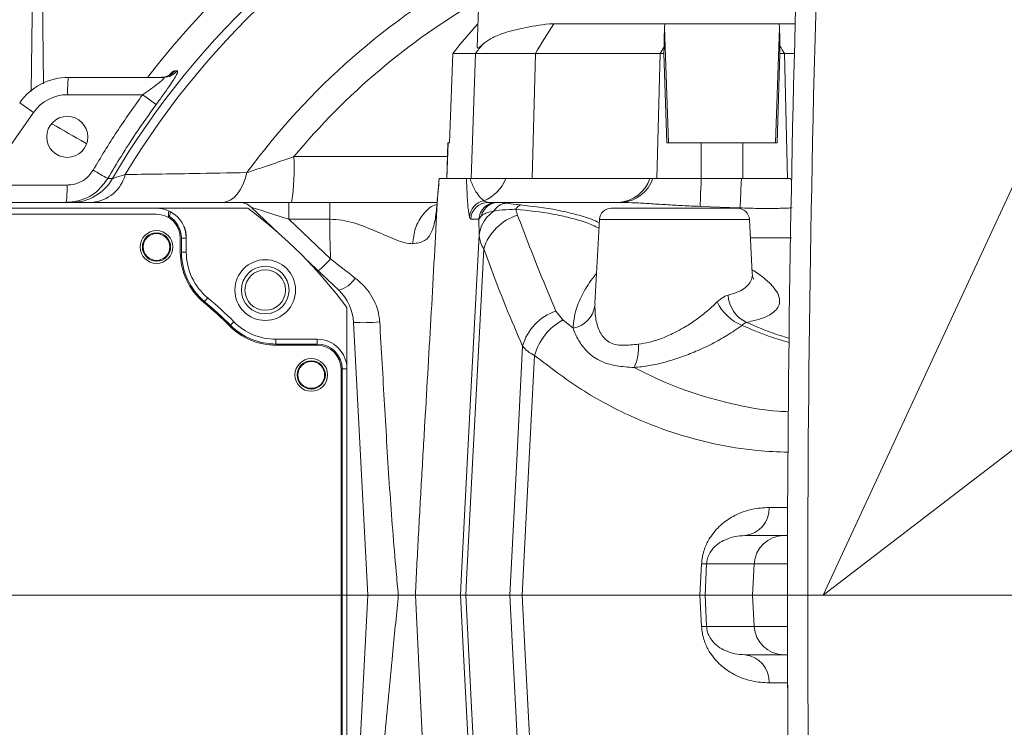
# Model space of a CAD drawing. Header units: millimetres. Extents: x 0 to 16820, y 0 to 11880.
# Tile 10 of 100: x 2652 to 2817, y 6308 to 6427. Entities that reach past the tile are written whole.
import ezdxf

# ---------------------------------------------------------------- set-up
doc = ezdxf.new("R2010")
doc.units = ezdxf.units.MM
doc.header["$LTSCALE"] = 20
doc.linetypes.add('CENTERX2', pattern=[20.32, 12.7, -2.54, 2.54, -2.54])
doc.styles.add('SLDTEXTSTYLE0', font='TXT', dxfattribs={"width": 0.605})
doc.dimstyles.new('SLDDIMSTYLE0', dxfattribs={"dimtxt": 140, "dimasz": 100, "dimexe": 0, "dimexo": 0.0625, "dimgap": 35, "dimtad": 1, "dimtoh": 1, "dimdec": 1, "dimrnd": 1e-09, "dimzin": 12, "dimdsep": 46, "dimtxsty": 'SLDTEXTSTYLE0', "dimsah": 1, "dimcen": 0, "dimadec": 0, "dimazin": 0, "dimtfac": 1, "dimtofl": 0, "dimtmove": 0, "dimatfit": 3, "dimfxl": 1, "dimfrac": 2, "dimtolj": 1, "dimtzin": 12, "dimarcsym": 0})
doc.dimstyles.new('SLDDIMSTYLE1', dxfattribs={"dimtxt": 140, "dimasz": 100, "dimexe": 0, "dimexo": 0.0625, "dimgap": 35, "dimtad": 1, "dimtoh": 1, "dimdec": 4, "dimlfac": 20, "dimzin": 12, "dimdsep": 46, "dimtxsty": 'SLDTEXTSTYLE0', "dimsah": 1, "dimcen": 0.09, "dimadec": 1, "dimazin": 0, "dimtfac": 1, "dimtofl": 0, "dimtmove": 0, "dimatfit": 3, "dimfxl": 1, "dimfrac": 2, "dimtolj": 1, "dimtzin": 12, "dimarcsym": 0})

# ---------------------------------------------------------------- blocks, each defined once
blk = doc.blocks.new('*D2')
at = {"color": 7, "linetype": 'Continuous', "lineweight": 0}
for q in [(3840.43, 7139.1), (2786.51, 6330.23)]:
    blk.add_line((3256.93, 6691.28), q, dxfattribs=at)
blk.add_solid([(3256.93, 6691.28), (3345.4, 6740.26), (3327.13, 6764.06)], dxfattribs=at)
at = {"color": 7, "linetype": 'Continuous', "lineweight": 0, "char_height": 140, "attachment_point": 1, "rotation": 37.5059, "style": 'SLDTEXTSTYLE0'}
for s, insert in [('593', (3451.29, 7067.27)), ('R', (3341.18, 6982.76))]:
    blk.add_mtext(s, dxfattribs=dict(at, insert=insert))
blk = doc.blocks.new('*D3')
at = {"color": 7, "linetype": 'Continuous', "lineweight": 0}
blk.add_line((3648.92, 8191.11), (2786.51, 6330.23), dxfattribs=at)
blk.add_solid([(3648.92, 8191.11), (3593.26, 8106.69), (3620.48, 8094.07)], dxfattribs=at)
at = {"color": 7, "linetype": 'Continuous', "lineweight": 0, "char_height": 140, "attachment_point": 1, "rotation": 65.1352, "style": 'SLDTEXTSTYLE0'}
for s, insert in [('2051', (3222.5, 7699.61)), ('R', (3164.14, 7573.67))]:
    blk.add_mtext(s, dxfattribs=dict(at, insert=insert))
blk = doc.blocks.new('*D4')
at = {"color": 7, "linetype": 'Continuous', "lineweight": 0}
for p, q in [((1293.27, 6330.23), (473.82, 6330.23)), ((4279.76, 6330.23), (5099.21, 6330.23))]:
    blk.add_line(p, q, dxfattribs=at)
blk.add_arc((2786.51, 6330.23), 2282.69, 0, 180, dxfattribs=at)
for points in [[(503.82, 6330.23), (521, 6429.88), (491.01, 6430.54)], [(5069.21, 6330.23), (5082.02, 6430.54), (5052.02, 6429.88)]]:
    blk.add_solid(points, dxfattribs=at)
at = {"color": 7, "linetype": 'Continuous', "lineweight": 0, "char_height": 140, "attachment_point": 1, "style": 'SLDTEXTSTYLE0'}
for s, insert in [('180°', (2643.81, 8793.4)), ('+', (2531.57, 8793.4))]:
    blk.add_mtext(s, dxfattribs=dict(at, insert=insert))
blk = doc.blocks.new('*D5')
at = {"color": 7, "linetype": 'Continuous', "lineweight": 0}
for p, q in [((1293.27, 6330.23), (473.82, 6330.23)), ((4279.76, 6330.23), (5099.21, 6330.23))]:
    blk.add_line(p, q, dxfattribs=at)
blk.add_arc((2786.51, 6330.23), 2282.69, 180, 0, dxfattribs=at)
for points in [[(503.82, 6330.23), (491.01, 6229.93), (521, 6230.59)], [(5069.21, 6330.23), (5052.02, 6230.59), (5082.02, 6229.93)]]:
    blk.add_solid(points, dxfattribs=at)
at = {"color": 7, "linetype": 'Continuous', "lineweight": 0, "char_height": 140, "attachment_point": 1, "style": 'SLDTEXTSTYLE0'}
for s, insert in [('180°', (2619.65, 4228.01)), ('-', (2555.74, 4228.01))]:
    blk.add_mtext(s, dxfattribs=dict(at, insert=insert))

msp = doc.modelspace()

# ---------------------------------------------------------------- linework, layer by layer
at = {"color": 8, "linetype": 'Continuous', "lineweight": 0}
for p, q in [((2655.0138083, 6455.200698), (2655.5346495, 6416.1328977)), ((2759.8455562, 6425.6355938), (2760.5224224, 6406.2342175)), ((2779.1804516, 6425.5867232), (2778.5052904, 6406.2342175)), ((2728.0836742, 6421.2342175), (2727.351343, 6400.2342175)), ((2738.1741152, 6421.2342175), (2737.6302311, 6400.2342175)), ((2759.1255872, 6421.2342175), (2758.5817031, 6400.2342175)), ((2779.9953755, 6421.2342175), (2780.5466392, 6400.2342175)), ((2677.5976041, 6418.3576023), (2678.0065757, 6418.3545233)), ((2672.1829356, 6414.3242735), (2659.5909136, 6414.3242735)), ((2651.5280065, 6412.9699819), (2653.8568493, 6411.3393086)), ((2653.8568493, 6411.3393086), (2645.3177154, 6399.1441615)), ((2723.4952021, 6406.2342175), (2723.2859647, 6400.2342175)), ((2765.9982764, 6406.2342175), (2765.9982764, 6400.2342175)), ((2773.0294363, 6406.2342175), (2773.0294363, 6400.2342175)), ((2697.6072878, 6403.9112497), (2723.3951829, 6403.9112497)), ((2666.311456, 6400.2379278), (2667.1167332, 6400.2238435)), ((2722.0215363, 6400.2342175), (2721.6769489, 6396.2799143)), ((2781.1940734, 6399.8333774), (2781.0239254, 6400.2342175)), ((2645.3177154, 6399.1441615), (2659.4767643, 6399.1441615)), ((2721.7376245, 6396.6812832), (2721.6769489, 6396.2799143)), ((2696.7435988, 6396.2342175), (2696.7435988, 6393.3912254)), ((2752.7401521, 6396.2306288), (2752.2261407, 6396.2342175)), ((2772.5390556, 6395.3033149), (2765.8351619, 6395.5567122)), ((2696.7435988, 6393.3912254), (2703.7493789, 6386.7429884)), ((2703.6509705, 6393.3912254), (2696.7435988, 6393.3912254)), ((2728.6766731, 6393.3912254), (2727.2936853, 6393.3912254)), ((2729.0948987, 6393.9733737), (2728.6766731, 6393.3912254)), ((2728.7100784, 6390.7077498), (2728.6766731, 6393.3912254)), ((2774.1131863, 6393.3388894), (2748.9145265, 6393.3388894)), ((2678.7109234, 6390.2342175), (2679.5138564, 6390.2342175)), ((2781.1865739, 6390.276369), (2774.2736862, 6390.276369)), ((2678.7109234, 6387.8623357), (2679.5138564, 6387.8623357)), ((2682.5999793, 6379.561633), (2683.1138564, 6380.1785866)), ((2748.2113487, 6379.2096525), (2748.1605948, 6378.863845)), ((2741.6174014, 6377.959097), (2742.7595134, 6376.4729283)), ((2686.9362743, 6375.6001449), (2687.5043868, 6376.1675509)), ((2742.7595134, 6376.4729283), (2744.4844662, 6375.1018186)), ((2694.579853, 6372.4312845), (2694.579853, 6373.2342175)), ((2701.5138564, 6372.4312845), (2701.5138564, 6373.2342175)), ((2705.7109234, 6368.2342175), (2706.5138564, 6368.2342175)), ((2777.4297512, 6344.9725377), (2780.5443561, 6344.9725377)), ((2765.8143298, 6330.2342175), (2766.0826105, 6335.4958973)), ((2766.9288179, 6335.4958973), (2766.6603824, 6330.2342175)), ((2774.9217456, 6335.4958973), (2766.9288179, 6335.4958973)), ((2774.9217456, 6335.4958973), (2774.647042, 6330.2342175)), ((2780.5177437, 6335.4958973), (2774.9217456, 6335.4958973)), ((2717.9956874, 6330.2342175), (2720.257287, 6284.7595042)), ((2766.0826105, 6324.9725377), (2765.8143298, 6330.2342175)), ((2766.6603824, 6330.2342175), (2766.9288179, 6324.9725377)), ((2774.9217456, 6324.9725377), (2774.647042, 6330.2342175)), ((2766.9288179, 6324.9725377), (2774.9217456, 6324.9725377)), ((2774.9217456, 6324.9725377), (2780.5177437, 6324.9725377)), ((2780.4954619, 6315.4958973), (2777.4297512, 6315.4958973))]:
    msp.add_line(p, q, dxfattribs=at)
at = {"color": 7, "linetype": 'Continuous', "lineweight": 0}
for p, q in [((2729.5138564, 6454.7342175), (2728.3787552, 6422.2291737)), ((2728.4870859, 6426.2342175), (2728.5186145, 6426.2342175)), ((2740.5206388, 6426.2342175), (2741.2702408, 6426.2342175)), ((2741.2702408, 6426.2342175), (2759.8859059, 6426.2342175)), ((2759.8859059, 6426.2342175), (2759.8455562, 6425.6355938)), ((2759.8859059, 6426.2342175), (2779.1331724, 6426.2342175)), ((2779.1331724, 6426.2342175), (2781.8081101, 6426.2342175)), ((2779.1804516, 6425.5867232), (2779.1331724, 6426.2342175)), ((2759.7837586, 6422.3537939), (2759.7687647, 6421.2342175)), ((2779.2589481, 6421.2342175), (2779.2415043, 6422.4970289)), ((2723.7456202, 6406.2342175), (2724.2976024, 6421.2342175)), ((2724.2976024, 6421.2342175), (2728.0836742, 6421.2342175)), ((2728.0836742, 6421.2342175), (2738.1741152, 6421.2342175)), ((2738.1741152, 6421.2342175), (2759.1255872, 6421.2342175)), ((2759.1255872, 6421.2342175), (2759.7687647, 6421.2342175)), ((2759.7687647, 6421.2342175), (2760.2466822, 6406.2342175)), ((2778.7810306, 6406.2342175), (2779.2589481, 6421.2342175)), ((2779.2589481, 6421.2342175), (2779.9953755, 6421.2342175)), ((2779.9953755, 6421.2342175), (2781.6767815, 6421.2342175)), ((2659.7195269, 6417.2342175), (2675.6920069, 6417.2342175)), ((2723.4763028, 6406.2342175), (2723.2667781, 6400.2342175)), ((2723.4763028, 6406.2342175), (2723.4952021, 6406.2342175)), ((2723.4952021, 6406.2342175), (2723.7456202, 6406.2342175)), ((2760.2466822, 6406.2342175), (2765.9982764, 6406.2342175)), ((2765.9982764, 6406.2342175), (2773.0294363, 6406.2342175)), ((2773.0294363, 6406.2342175), (2778.7810306, 6406.2342175)), ((2722.0215363, 6400.2342175), (2726.5812605, 6400.2342175)), ((2726.5812605, 6400.2342175), (2727.1819173, 6400.2342175)), ((2733.1761675, 6400.2342175), (2727.1819173, 6400.2342175)), ((2757.3896068, 6400.2342175), (2733.1761675, 6400.2342175)), ((2757.9000634, 6400.2342175), (2757.3896068, 6400.2342175)), ((2757.9021541, 6400.2342175), (2758.5817031, 6400.2342175)), ((2772.791874, 6400.2342175), (2766.0287458, 6400.2342175)), ((2773.0294363, 6400.2342175), (2780.5466392, 6400.2342175)), ((2780.5466392, 6400.2342175), (2780.8489154, 6400.2342175)), ((2688.3580643, 6396.2342175), (2596.6644462, 6396.2342175)), ((2606.4789463, 6395.2342175), (2674.5138564, 6395.2342175)), ((2689.8460403, 6395.2342175), (2674.5138564, 6395.2342175)), ((2688.3580643, 6396.2342175), (2696.7435988, 6396.2342175)), ((2690.423128, 6395.4103406), (2695.0478034, 6391.0216876)), ((2696.7435988, 6396.2342175), (2703.6509705, 6396.2342175)), ((2730.2854681, 6396.2342175), (2731.6684559, 6396.2342175)), ((2731.6684559, 6396.2342175), (2731.9343376, 6396.2342175)), ((2750.9117855, 6395.2342175), (2772.1159273, 6395.2342175)), ((2674.5138564, 6394.2342175), (2603.4478597, 6394.2342175)), ((2676.5242782, 6393.8312845), (2676.5218763, 6393.6936765)), ((2676.5382935, 6394.6342175), (2676.5242782, 6393.8312845)), ((2676.5242782, 6393.8312845), (2676.6763735, 6393.8312845)), ((2676.5382935, 6394.6342175), (2676.8887248, 6394.6342175)), ((2748.9145265, 6393.3388894), (2748.1741467, 6379.2116022)), ((2774.5882878, 6384.2734131), (2774.1131863, 6393.3388894)), ((2678.5138564, 6387.8623357), (2678.5138564, 6390.2342175)), ((2678.7109234, 6387.8623357), (2678.7109234, 6390.2342175)), ((2679.5138564, 6387.8623357), (2679.5138564, 6390.2342175)), ((2699.416269, 6386.8761685), (2705.129494, 6381.4545205)), ((2706.5138564, 6368.2342175), (2706.5138564, 6378.5664014)), ((2707.6116936, 6376.0702132), (2710.0138564, 6330.2342175)), ((2701.5138564, 6373.2342175), (2694.579853, 6373.2342175)), ((2701.5138564, 6372.4312845), (2694.579853, 6372.4312845)), ((2701.5138564, 6372.2342175), (2694.579853, 6372.2342175)), ((2705.5138564, 6297.2342175), (2705.5138564, 6368.2342175)), ((2705.7109234, 6297.2342175), (2705.7109234, 6368.2342175)), ((2706.5138564, 6297.2342175), (2706.5138564, 6368.2342175)), ((2773.3438424, 6340.2342175), (2779.8958928, 6340.2342175)), ((2779.8958928, 6340.2342175), (2780.5278974, 6340.2342175)), ((2707.6116936, 6284.3982219), (2710.0138564, 6330.2342175)), ((2725.5876538, 6330.2342175), (2717.9956874, 6330.2342175)), ((2725.587783, 6330.2342175), (2725.5876538, 6330.2342175)), ((2725.5877831, 6330.234219), (2726.4693451, 6330.2398738)), ((2733.851241, 6330.2399799), (2726.4693396, 6330.2399799)), ((2735.9428564, 6330.2342191), (2733.8512356, 6330.2400861)), ((2735.9442211, 6330.2342175), (2735.9428563, 6330.2342175)), ((2765.8143298, 6330.2342175), (2735.9442211, 6330.2342175)), ((2774.647042, 6330.2342175), (2766.6603824, 6330.2342175)), ((2780.5138564, 6330.2342175), (2774.647042, 6330.2342175)), ((2779.8958928, 6320.2342175), (2773.3438424, 6320.2342175)), ((2780.5278974, 6320.2342175), (2779.8958928, 6320.2342175))]:
    msp.add_line(p, q, dxfattribs=at)
at = {"color": 7, "linetype": 'CENTERX2', "lineweight": 0}
for q in [(1293.2695837, 6330.2342175), (1293.2695837, 6330.2342175), (4279.7581291, 6330.2342175)]:
    msp.add_line((2786.5138564, 6330.2342175), q, dxfattribs=at)
at = {"color": 8, "linetype": 'Continuous', "lineweight": 0, "flags": 128}
for points in [[(2672.1829356, 6414.3242735), (2672.600169, 6414.0172088), (2673.0008041, 6413.7222198), (2673.3726583, 6413.4482767), (2673.7044242, 6413.2037097), (2673.9860132, 6412.9959555), (2674.2088627, 6412.8313317), (2674.3661964, 6412.7148443), (2674.4532298, 6412.6500353)], [(2689.6912707, 6401.2209991), (2689.3997516, 6400.1606048), (2689.0246608, 6399.1893687), (2688.5742077, 6398.3285481), (2688.0582513, 6397.5969836), (2687.4880844, 6397.0106869), (2686.8761858, 6396.5824899), (2686.2359483, 6396.3217647), (2685.5813844, 6396.2342175)], [(2765.8351619, 6395.5567122), (2765.8456503, 6395.776396), (2765.8606784, 6396.1150327), (2765.8800133, 6396.5673717), (2765.9033552, 6397.1263997), (2765.9303421, 6397.7834488), (2765.9605556, 6398.5283316), (2765.9935272, 6399.3494985), (2766.0287458, 6400.2342175)], [(2772.5390556, 6395.3033149), (2772.5535612, 6395.5529219), (2772.5737958, 6395.9233964), (2772.5994377, 6396.4088477), (2772.6300791, 6397.0015567), (2772.6652328, 6397.6920991), (2772.70434, 6398.4694948), (2772.7467786, 6399.3213828), (2772.791874, 6400.2342175)], [(2725.587783, 6330.2342175), (2725.7179692, 6332.7556792), (2727.2868379, 6363.1418712), (2728.7100784, 6390.7077498)], [(2729.476646, 6388.4428885), (2728.7531012, 6374.4377442), (2727.6114061, 6352.3388631), (2726.6014256, 6332.78958), (2726.4697044, 6330.2399799)], [(2733.85086, 6330.2399799), (2735.0859912, 6354.0171174), (2736.0229594, 6372.0543367)], [(2738.0381142, 6370.5049035), (2737.1387487, 6353.219236), (2735.9428563, 6330.2342175)], [(2727.8933352, 6285.5772097), (2727.5810096, 6291.626447), (2726.8121481, 6306.5179853), (2726.0432831, 6321.4095244), (2725.5876538, 6330.2342175)], [(2726.4689857, 6330.2399799), (2727.500743, 6310.2691954), (2728.2120143, 6296.5017061), (2728.465639, 6291.5924913), (2728.7766692, 6285.5721149)], [(2736.1719635, 6285.5717136), (2735.5458884, 6297.6240216), (2734.6987484, 6313.9320001), (2734.3121405, 6321.3744631), (2733.851611, 6330.2399799)], [(2735.9442211, 6330.2342175), (2736.4032834, 6321.4110411), (2737.1780748, 6306.5196113), (2737.9528699, 6291.6281827), (2738.2677006, 6285.5772097)]]:
    msp.add_lwpolyline(points, dxfattribs=at)
at = {"color": 7, "linetype": 'Continuous', "lineweight": 30}
for radius in [2051, 593]:
    msp.add_circle((2786.5138564, 6330.2342175), radius, dxfattribs=at)
at = {"color": 7, "linetype": 'Continuous', "lineweight": 0}
for centre, radius in [((2659.5138564, 6407.2342175), 3.45), ((2674.5138564, 6388.7342175), 2.75), ((2674.5138564, 6388.7342175), 2.375), ((2674.5138564, 6388.7342175), 2.244097), ((2692.779098, 6381.4994592), 5.1), ((2692.779098, 6381.4994592), 4), ((2692.779098, 6381.4994592), 3.4), ((2700.5138564, 6367.2342175), 2.75), ((2700.5138564, 6367.2342175), 2.375), ((2700.5138564, 6367.2342175), 2.244097)]:
    msp.add_circle(centre, radius, dxfattribs=at)
for centre, radius, start, end in [((6341.5138564, 6330.2342175), 3561, 176.9692175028, 180.6125362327), ((2786.5138564, 6330.2342175), 143, 100.177366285, 142.526703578), ((2659.7195269, 6407.2342175), 10, 90, 145), ((2688.3580643, 6393.2342175), 3, 46.5, 90), ((2641.5138564, 6330.2342175), 81, 36.633461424, 53.366538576), ((2750.9117855, 6393.2342175), 2, 90, 177), ((2772.1159273, 6393.2342175), 2, 3, 90), ((2674.5138564, 6390.2342175), 4, 0, 90), ((2674.5138564, 6390.2342175), 4.197067, 0, 58.986177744), ((2674.5138564, 6390.2342175), 5, 0, 61.642363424), ((2689.5138564, 6387.8623357), 11, 180, 230.2081805), ((2689.5138564, 6387.8623357), 10.802933, 180, 230.2081805), ((2689.5138564, 6387.8623357), 10, 180, 230.2081805), ((2641.5138564, 6330.2342175), 65, 44.964349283, 50.2081805), ((2699.6226574, 6375.6515255), 8, 3, 46.5), ((2641.5138564, 6330.2342175), 64, 44.964349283, 50.2081805), ((2641.5138564, 6330.2342175), 64.197067, 44.964349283, 50.2081805), ((2694.579853, 6383.2342175), 11, 224.964349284, 270), ((2694.579853, 6383.2342175), 10.802933, 224.964349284, 270), ((2694.579853, 6383.2342175), 10, 224.964349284, 270), ((2701.5138564, 6368.2342175), 5, 0, 90), ((2701.5138564, 6368.2342175), 4.197067, 0, 90), ((2701.5138564, 6368.2342175), 4, 0, 90)]:
    msp.add_arc(centre, radius, start, end, dxfattribs=at)
at = {"color": 8, "linetype": 'Continuous', "lineweight": 0}
for centre, radius, start, end in [((6341.5138564, 6330.2342175), 3557.5930281, 176.9697988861, 180.9458052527), ((2786.5138564, 6330.2342175), 138.3987744, 114.662507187, 149.621513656), ((2786.5138564, 6330.2342175), 136.9132067, 114.586356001, 148.922912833), ((2786.5138564, 6330.2342175), 120.0572208, 118.708825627, 143.752492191), ((2786.5138564, 6330.2342175), 115.4672378, 120.071383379, 140.351396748), ((2824.0513083, 6371.5155024), 99.2312598, 146.535089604, 149.931247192), ((2806.9155765, 6359.7442053), 99.9774496, 140.919914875, 142.04525919), ((2846.7722175, 6370.4621698), 101.2903383, 149.182462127, 149.917092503), ((2692.9697294, 6370.13821), 100.9171197, 30.418786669, 31.253796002), ((2675.2748197, 6420.1972759), 2.9630603, 270.065330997, 321.620347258), ((2675.68826, 6420.1930786), 2.9588635, 270.072553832, 321.583594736), ((2676.4717831, 6415.0359893), 16.8958662, 172.524369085, 182.414222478), ((2659.5909136, 6407.3242735), 7, 90, 145), ((2658.5060387, 6402.0478309), 39.1456256, 351.459268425, 2.728437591), ((2768.7217077, 6580.8026803), 207.584897, 239.660810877, 240.439551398), ((2660.2576736, 6404.1251204), 7.8909226, 270.12821635, 330.369767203), ((2663.2034278, 6402.4543895), 6.2425616, 274.854103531, 345.65340195), ((2727.0592069, 6402.5574615), 6.5432919, 292.015321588, 339.20303971), ((2751.7759285, 6402.1480541), 5.9309488, 274.35345051, 341.174534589), ((2752.2348174, 6402.2088117), 5.9995028, 274.831715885, 340.784245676), ((2642.5958947, 6398.4324457), 16.8958662, 352.524369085, 2.414222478), ((2730.0749256, 6393.5454788), 2.9991094, 100.818653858, 176.191414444), ((2730.2873812, 6393.2365279), 2.9976902, 90.036565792, 177.041905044), ((2731.670369, 6393.2365279), 2.9976902, 90.036565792, 177.041905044), ((2731.9584209, 6393.290495), 2.9438211, 90.468740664, 166.586907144), ((2736.1440088, 6394.4651755), 1.4043267, 109.556514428, 153.971724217), ((2737.6621748, 6385.8355231), 8.5907645, 106.81107779, 162.331578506), ((2688.8827827, 6399.8823132), 19.8408049, 310.181598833, 318.529259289), ((2703.747912, 6386.2017023), 4.9441384, 286.226687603, 327.028143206), ((2775.948954, 6380.9750357), 5.4252419, 183.625427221, 244.796345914), ((2743.7915978, 6379.4559761), 4.4089403, 279.041555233, 352.281718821), ((2775.8722184, 6382.9077038), 7.9368174, 205.396162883, 247.86867377), ((2744.3287246, 6369.7876683), 8.6095018, 108.356117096, 164.735508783), ((2709.2446722, 6400.8898597), 24.8733084, 266.235718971, 276.383863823), ((2747.4998097, 6367.8712053), 9.8214076, 118.858580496, 164.44525808), ((2748.1313363, 6371.7520581), 7.3770468, 333.673119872, 5.037139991), ((2772.8744985, 6344.7697618), 4.5597637, 275.908012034, 2.548825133), ((2779.904757, 6335.2448963), 4.9893291, 90.101793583, 177.11637191), ((2766.5057142, 6344.6188304), 9.1327392, 267.344636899, 272.655363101), ((2766.5057142, 6315.8496047), 9.1327392, 87.344636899, 92.655363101), ((2779.904757, 6325.2235387), 4.9893291, 182.88362809, 269.898206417), ((2772.8744985, 6315.6986733), 4.5597637, 357.451174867, 84.091987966)]:
    msp.add_arc(centre, radius, start, end, dxfattribs=at)
at = {"color": 7, "linetype": 'Continuous', "lineweight": 0}
for centre, major_axis, ratio, start_param, end_param in [((2803.1018464, 6359.6778899), (89.6249955, 44.7660646), 0.9977166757, 1.9491968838, 2.0143446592), ((2766.7119706, 6359.6778899), (-3.3473198, 99.9997845), 0.0620232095, 0.8484643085, 0.8913332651), ((2772.2428949, 6359.6778899), (3.3429671, 99.9997783), 0.0629961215, 5.3937214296, 5.4341008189)]:
    msp.add_ellipse(centre, major_axis=major_axis, ratio=ratio, start_param=start_param, end_param=end_param, dxfattribs=at)
at = {"color": 8, "linetype": 'Continuous', "lineweight": 0}
for centre, major_axis, ratio, start_param, end_param in [((2697.0745023, 6393.2342175), (6.6518213, -2.1769504), 0.0066236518, 1.622730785, 3.1555548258), ((2730.8986664, 6404.2342175), (0.724696, 7.9949658), 0.3915631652, 2.9228789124, 3.1770706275), ((2727.9068835, 6404.3912254), (0.6174826, 10.9998799), 0.0832325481, 2.8920731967, 3.1462649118)]:
    msp.add_ellipse(centre, major_axis=major_axis, ratio=ratio, start_param=start_param, end_param=end_param, dxfattribs=at)
for points, knots in [([(2653.4659628, 6414.8590995), (2653.6453048, 6429.9454147), (2653.9096084, 6452.1787159), (2654.3450447, 6474.3957993), (2654.4850175, 6481.5375719)], [0, 0, 0, 0, 0.6785458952, 1, 1, 1, 1]), ([(2678.0065757, 6418.3545233), (2678.0502389, 6418.3141256), (2678.1374589, 6418.2334287), (2677.835867, 6417.5907732), (2677.2478429, 6416.6198143), (2676.3423626, 6415.2734949), (2675.3587217, 6413.886981), (2674.6895716, 6412.9728896), (2674.4532298, 6412.6500353)], [0, 0, 0, 0, 0.1591027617, 0.3178174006, 0.4771881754, 0.6593571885, 0.8796859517, 1, 1, 1, 1]), ([(2676.7009758, 6417.670555), (2676.7943261, 6417.7652516), (2677.160154, 6418.1363559), (2677.4406794, 6418.3237899), (2677.5650968, 6418.350598), (2677.5976041, 6418.3576023)], [0, 0, 0, 0, 0.2019695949, 0.7914934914, 1, 1, 1, 1]), ([(2672.1829356, 6414.3242735), (2672.4229097, 6414.4885315), (2673.0872662, 6414.9432715), (2674.056778, 6415.632413), (2674.9614993, 6416.316966), (2675.5092169, 6416.7825809), (2675.7287648, 6417.0240624), (2675.806288, 6417.1622936), (2675.790953, 6417.2262451), (2675.7158443, 6417.2322968), (2675.6920069, 6417.2342175)], [0, 0, 0, 0, 0.1419351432, 0.3929404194, 0.5841931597, 0.7338173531, 0.8273952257, 0.8680681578, 0.9581283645, 1, 1, 1, 1]), ([(2663.8668293, 6401.6464805), (2665.165754, 6403.8121847), (2667.7673704, 6408.1498738), (2670.7096605, 6412.2641546), (2672.1829356, 6414.3242735)], [0, 0, 0, 0, 0.4992760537, 1, 1, 1, 1]), ([(2674.4532298, 6412.6500353), (2673.2849204, 6411.0253023), (2670.394165, 6407.0052152), (2667.8358303, 6402.7646519), (2666.311456, 6400.2379278)], [0, 0, 0, 0, 0.4041536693, 1, 1, 1, 1]), ([(2656.944737, 6409.4287972), (2658.8132795, 6408.3570118), (2660.7198969, 6407.2633869), (2662.6271669, 6406.1702044), (2662.6652547, 6406.1483737)], [0, 0, 0, 0, 0.9800301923, 1, 1, 1, 1]), ([(2689.6912707, 6401.2209991), (2690.5069672, 6401.4928081), (2692.1700684, 6402.046992), (2694.8518008, 6402.9585718), (2696.6839664, 6403.592022), (2697.6072878, 6403.9112497)], [0, 0, 0, 0, 0.3231755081, 0.6589137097, 1, 1, 1, 1]), ([(2659.4767643, 6399.1441615), (2659.5462482, 6399.145052), (2660.1818208, 6399.1531975), (2661.3703782, 6399.4107499), (2662.8730637, 6400.2716074), (2663.5355206, 6401.1881154), (2663.8668293, 6401.6464805)], [0, 0, 0, 0, 0.0396062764, 0.362280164, 0.6810628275, 1, 1, 1, 1]), ([(2666.311456, 6400.2379278), (2665.785908, 6399.5049018), (2664.7368427, 6398.041682), (2662.3539292, 6396.6620108), (2660.4665333, 6396.248687), (2659.4582838, 6396.2356424), (2659.348151, 6396.2342175)], [0, 0, 0, 0, 0.3200244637, 0.6388123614, 0.9605468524, 1, 1, 1, 1]), ([(2667.1167332, 6400.2238435), (2667.2640892, 6400.2704305), (2667.6526245, 6400.3932669), (2668.6390183, 6400.7105892), (2669.2513121, 6400.9075638)], [0, 0, 0, 0, 0.3792603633, 1, 1, 1, 1]), ([(2669.2513121, 6400.9075638), (2671.0497047, 6400.9327735), (2674.658982, 6400.983368), (2681.4172111, 6401.0843806), (2686.6538564, 6401.1708464), (2689.6912707, 6401.2209991)], [0, 0, 0, 0, 0.2943197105, 0.5906838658, 1, 1, 1, 1]), ([(2727.0824397, 6393.7446899), (2727.0039777, 6394.1853907), (2726.8450317, 6395.0781504), (2726.6918134, 6397.4734078), (2726.6164544, 6399.3553292), (2726.5812605, 6400.2342175)], [0, 0, 0, 0, 0.3419287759, 0.6926699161, 1, 1, 1, 1]), ([(2727.1819173, 6400.2342175), (2727.2911491, 6399.9338841), (2727.6388794, 6398.9777972), (2728.3975957, 6397.5077992), (2729.1393557, 6396.8311879), (2729.5119895, 6396.4912826)], [0, 0, 0, 0, 0.18561201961, 0.59088059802, 1, 1, 1, 1]), ([(2721.6769489, 6396.2799143), (2721.5897694, 6395.3280854), (2721.4141948, 6393.4111547), (2720.7999593, 6391.1086397), (2719.639283, 6389.5516915), (2718.2691959, 6389.3717616), (2717.5551836, 6389.2779923)], [0, 0, 0, 0, 0.2367023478, 0.4767054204, 0.7272883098, 1, 1, 1, 1]), ([(2721.6504575, 6395.8507115), (2721.5057315, 6395.8217138), (2720.6169661, 6395.6436381), (2719.2343906, 6394.2986359), (2717.8814511, 6392.0165864), (2717.6612029, 6390.1678873), (2717.5551836, 6389.2779923)], [0, 0, 0, 0, 0.0622913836, 0.3825328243, 0.7027742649, 1, 1, 1, 1]), ([(2721.6769489, 6396.2799143), (2721.5184135, 6393.2064128), (2721.2004619, 6387.0423333), (2720.6790562, 6377.7925893), (2720.141752, 6368.5409363), (2719.5881932, 6359.1406402), (2719.0340983, 6349.5973473), (2718.4892414, 6339.9064289), (2718.1599011, 6333.4523256), (2717.9956874, 6330.2342175)], [0, 0, 0, 0, 0.1391034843, 0.2789798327, 0.4196116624, 0.5605442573, 0.7078589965, 0.8543343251, 1, 1, 1, 1]), ([(2734.8821123, 6395.0814146), (2734.5158312, 6395.065226), (2733.2625139, 6395.0098327), (2732.0426628, 6394.9102571), (2731.3174847, 6394.805149), (2731.1875245, 6394.7863125)], [0, 0, 0, 0, 0.2531325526, 0.8661528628, 1, 1, 1, 1]), ([(2731.9343376, 6396.2342175), (2732.0899796, 6396.2278793), (2732.4049417, 6396.2150532), (2732.9914123, 6396.1328487), (2733.2880719, 6396.0912665)], [0, 0, 0, 0, 0.4941611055, 1, 1, 1, 1]), ([(2733.2880719, 6396.0912665), (2733.7857447, 6396.0164169), (2734.4422408, 6395.9176805), (2735.4339979, 6395.8136554), (2735.6739294, 6395.788489)], [0, 0, 0, 0, 0.7580743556, 1, 1, 1, 1]), ([(2734.8821123, 6395.0814146), (2734.9183943, 6394.9156227), (2734.9944949, 6394.5678775), (2735.11469, 6394.2338992), (2735.1775806, 6394.0591493)], [0, 0, 0, 0, 0.4767625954, 1, 1, 1, 1]), ([(2748.8394406, 6391.9061656), (2748.1360822, 6392.227863), (2746.6274387, 6392.9178765), (2743.9767779, 6393.6564851), (2740.1030746, 6394.5088767), (2736.9789664, 6394.8514707), (2734.8821123, 6395.0814146)], [0, 0, 0, 0, 0.1776646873, 0.3810755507, 0.5845872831, 1, 1, 1, 1]), ([(2735.6739294, 6395.788489), (2737.7571563, 6395.5479503), (2740.9008029, 6395.1849708), (2744.7988868, 6394.2769158), (2747.1980592, 6393.592495), (2748.4548857, 6393.0005107), (2748.8861471, 6392.79738)], [0, 0, 0, 0, 0.4379074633, 0.6608144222, 0.8836134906, 1, 1, 1, 1]), ([(2765.8351619, 6395.5567122), (2764.8563024, 6395.595511), (2762.9166293, 6395.6723933), (2760.0415485, 6395.8446891), (2757.3541412, 6396.0175383), (2754.8492754, 6396.1717255), (2753.4499122, 6396.2108067), (2752.7401521, 6396.2306288)], [0, 0, 0, 0, 0.2045296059, 0.4052886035, 0.6110088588, 0.8027028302, 1, 1, 1, 1]), ([(2781.2823995, 6395.3056355), (2781.1979355, 6395.3005372), (2780.2730553, 6395.2447113), (2778.3265358, 6395.2042415), (2775.4840964, 6395.1993261), (2773.5278236, 6395.2684017), (2772.5390556, 6395.3033149)], [0, 0, 0, 0, 0.03252454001, 0.3561437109, 0.6745727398, 1, 1, 1, 1]), ([(2703.7493789, 6386.7429884), (2703.7066542, 6387.9846062), (2703.6304174, 6390.2001154), (2703.6446946, 6392.4168121), (2703.6509705, 6393.3912254)], [0, 0, 0, 0, 0.5604210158, 1, 1, 1, 1]), ([(2717.5551836, 6389.2779923), (2717.1257308, 6389.3159811), (2716.2564083, 6389.3928801), (2714.2579159, 6390.0909999), (2711.4938803, 6391.3628577), (2708.373437, 6392.6143809), (2705.6947293, 6393.2824368), (2704.3269549, 6393.355243), (2703.6509705, 6393.3912254)], [0, 0, 0, 0, 0.1201354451, 0.2431849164, 0.4985748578, 0.7542867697, 0.8785630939, 1, 1, 1, 1]), ([(2731.1875245, 6394.7863125), (2730.8022902, 6394.4611364), (2729.9397764, 6393.733089), (2729.0292684, 6392.3333489), (2728.8164751, 6391.2496161), (2728.7100784, 6390.7077498)], [0, 0, 0, 0, 0.28753266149, 0.64376633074, 1, 1, 1, 1]), ([(2731.1875245, 6394.7863125), (2730.8032849, 6394.6981219), (2730.022511, 6394.518919), (2729.4107115, 6394.2193163), (2729.1557011, 6394.0207242), (2729.0948987, 6393.9733737)], [0, 0, 0, 0, 0.4246115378, 0.8628094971, 1, 1, 1, 1]), ([(2735.1775806, 6394.0591493), (2736.4062868, 6390.8309818), (2738.5361401, 6385.2352392), (2740.7013111, 6380.1223679), (2741.6174014, 6377.959097)], [0, 0, 0, 0, 0.5768970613, 1, 1, 1, 1]), ([(2729.476646, 6388.4428885), (2729.367949, 6388.6180993), (2728.9254075, 6389.3314402), (2728.8026695, 6390.1159394), (2728.7100784, 6390.7077498)], [0, 0, 0, 0, 0.2456200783, 1, 1, 1, 1]), ([(2736.0229594, 6372.0543367), (2735.0577913, 6374.2805235), (2732.8081483, 6379.4693864), (2730.6874802, 6385.1814699), (2729.476646, 6388.4428885)], [0, 0, 0, 0, 0.4290317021, 1, 1, 1, 1]), ([(2703.7493789, 6386.7429884), (2703.7493946, 6386.742976), (2705.1383888, 6385.6547965), (2706.517071, 6384.5828765), (2707.8957375, 6383.5109686)], [0, 0, 0, 0, 0.0000113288, 1, 1, 1, 1]), ([(2707.8957375, 6383.5109686), (2708.3047483, 6383.1672686), (2709.6114488, 6382.0692216), (2711.1537294, 6379.8891632), (2711.8910699, 6377.5944879), (2711.9908915, 6376.402655), (2712.0103119, 6376.1707838)], [0, 0, 0, 0, 0.1857848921, 0.5935423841, 0.9209236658, 1, 1, 1, 1]), ([(2744.4844662, 6375.1018186), (2744.5865409, 6376.1367317), (2744.7726926, 6378.0240826), (2746.1418376, 6380.9895246), (2747.3418055, 6383.0311417), (2748.30155, 6384.1109569), (2748.4390166, 6384.2656216)], [0, 0, 0, 0, 0.3560070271, 0.6492430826, 0.9497601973, 1, 1, 1, 1]), ([(2770.5345693, 6380.6319791), (2771.0369095, 6380.7803176), (2772.057044, 6381.0815581), (2773.1970085, 6381.692833), (2774.0407201, 6382.420946), (2774.4919227, 6383.2776852), (2774.6621841, 6383.9068581), (2774.5858541, 6384.2641672), (2774.5839277, 6384.2731846)], [0, 0, 0, 0, 0.19329102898, 0.39252850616, 0.58853579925, 0.78994980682, 0.99469893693, 1, 1, 1, 1]), ([(2774.5567702, 6384.8748052), (2774.6557331, 6384.8205107), (2775.5354997, 6384.3378398), (2776.7481874, 6383.3961745), (2778.1250626, 6382.1113299), (2778.945506, 6380.9018472), (2779.265105, 6379.7879288), (2779.0929388, 6378.7921009), (2778.4284918, 6377.9147324), (2777.2982549, 6377.1644579), (2775.728474, 6376.5332711), (2774.3352165, 6376.2219274), (2773.6386853, 6376.0662774)], [0, 0, 0, 0, 0.0151404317, 0.1345963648, 0.2491771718, 0.3637454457, 0.4725756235, 0.5813767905, 0.6865129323, 0.7916165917, 0.8958228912, 1, 1, 1, 1]), ([(2768.7023832, 6379.5038042), (2769.0874194, 6379.8350621), (2769.5582873, 6380.2401635), (2770.1901011, 6380.5279602), (2770.4082752, 6380.5938421), (2770.5345693, 6380.6319791)], [0, 0, 0, 0, 0.6538800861, 0.7996420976, 1, 1, 1, 1]), ([(2748.1605948, 6378.863845), (2748.1841104, 6378.0826691), (2748.2310639, 6376.5228996), (2748.8377479, 6374.6573376), (2749.6609104, 6373.4191172), (2750.5065502, 6372.7060226), (2751.574446, 6372.3143247), (2752.404953, 6372.2251557), (2753.6524646, 6372.2036262), (2754.5736482, 6372.3025017), (2755.4798929, 6372.3997737)], [0, 0, 0, 0, 0.20309893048, 0.4055264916, 0.51053825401, 0.61526922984, 0.71436318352, 0.81359424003, 0.81661718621, 1, 1, 1, 1]), ([(2755.4798929, 6372.3997737), (2756.1049891, 6372.4966145), (2757.3559855, 6372.6904206), (2759.3072248, 6373.3174182), (2761.2311028, 6374.142691), (2763.1757747, 6375.1864019), (2765.0729815, 6376.4189759), (2766.9810016, 6377.8735398), (2768.1050103, 6378.9380518), (2768.7023832, 6379.5038042)], [0, 0, 0, 0, 0.1297210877, 0.2596090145, 0.3927668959, 0.5260664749, 0.6771982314, 0.8284417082, 1, 1, 1, 1]), ([(2712.0103119, 6376.1707838), (2712.2784782, 6371.5244296), (2712.8170818, 6362.1923746), (2713.5016309, 6350.5086277), (2714.1776138, 6341.1543634), (2714.6764925, 6335.1629301), (2715.0153764, 6331.5459124), (2715.1382711, 6330.2342175)], [0, 0, 0, 0, 0.30242276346, 0.60740651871, 0.76025681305, 0.91305822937, 1, 1, 1, 1]), ([(2772.882175, 6375.555649), (2772.0568022, 6374.9869986), (2770.4914498, 6373.9085305), (2767.8636232, 6372.452987), (2765.2494561, 6371.2184298), (2762.5886931, 6370.1836333), (2759.9462847, 6369.3650111), (2757.2853777, 6368.7531813), (2755.590462, 6368.5713106), (2754.7432245, 6368.4803989)], [0, 0, 0, 0, 0.1646969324, 0.3123542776, 0.4599361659, 0.5943186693, 0.728624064, 0.8643473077, 1, 1, 1, 1]), ([(2773.6386853, 6376.0662774), (2773.5893353, 6376.0453163), (2773.3575375, 6375.9468619), (2773.0915407, 6375.7279524), (2772.882175, 6375.555649)], [0, 0, 0, 0, 0.212901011, 1, 1, 1, 1]), ([(2780.8513323, 6372.6817071), (2779.7261181, 6373.0040812), (2777.016999, 6373.7802442), (2774.4077122, 6374.900616), (2772.882175, 6375.555649)], [0, 0, 0, 0, 0.4153432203, 1, 1, 1, 1]), ([(2773.6386853, 6376.0662774), (2775.2683291, 6375.3548254), (2777.6362635, 6374.3210587), (2780.0973764, 6373.6069314), (2780.8647188, 6373.384276)], [0, 0, 0, 0, 0.6882132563, 1, 1, 1, 1]), ([(2754.7432245, 6368.4803989), (2753.7345951, 6368.5542593), (2751.5516091, 6368.714116), (2748.8589263, 6369.5145366), (2746.7950286, 6371.0881866), (2745.3235483, 6373.0458926), (2744.7642351, 6374.4163265), (2744.4844662, 6375.1018186)], [0, 0, 0, 0, 0.1839036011, 0.398024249, 0.6161948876, 0.8080203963, 1, 1, 1, 1]), ([(2738.0381142, 6370.5049035), (2737.6278604, 6370.7335962), (2736.8001351, 6371.195005), (2736.2835196, 6371.7662325), (2736.0229594, 6372.0543367)], [0, 0, 0, 0, 0.4956399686, 1, 1, 1, 1]), ([(2780.6691238, 6354.2552458), (2778.9161168, 6354.3191532), (2774.6923043, 6354.4731358), (2768.1429468, 6355.5823677), (2761.0303141, 6357.48853), (2753.5582234, 6360.4422395), (2745.7985296, 6364.5595903), (2740.6304106, 6368.5189255), (2738.0381142, 6370.5049035)], [0, 0, 0, 0, 0.1132429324, 0.2728551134, 0.4348460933, 0.5968360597, 0.797775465, 1, 1, 1, 1]), ([(2754.7432245, 6368.4803989), (2755.959261, 6367.8663804), (2759.3145597, 6366.1721752), (2764.9928488, 6363.9796074), (2771.861459, 6362.1609857), (2777.0995927, 6361.2022079), (2780.0955465, 6361.0716678), (2780.6638483, 6361.0469057)], [0, 0, 0, 0, 0.14875434, 0.4104443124, 0.6721357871, 0.937807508, 1, 1, 1, 1]), ([(2766.0826105, 6335.4958973), (2766.1061856, 6335.7848029), (2766.1898756, 6336.8103932), (2766.6846234, 6338.4631251), (2767.5571613, 6340.0500409), (2768.5343705, 6341.2783359), (2769.8796282, 6342.5499893), (2771.8741575, 6343.8219199), (2774.5267383, 6344.7956314), (2776.4616803, 6344.9135446), (2777.4297512, 6344.9725377)], [0, 0, 0, 0, 0.0374469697, 0.1329335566, 0.2274083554, 0.3120365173, 0.3968248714, 0.564939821, 0.7823350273, 1, 1, 1, 1]), ([(2773.3438424, 6340.2342175), (2772.8016332, 6340.2043259), (2771.7139227, 6340.1443611), (2770.2206665, 6339.6733931), (2768.9024098, 6338.9336791), (2767.9585285, 6338.0840364), (2767.3642602, 6337.1630443), (2767.099851, 6336.4923519), (2766.9703022, 6335.9843712), (2766.9412115, 6335.6418301), (2766.9288179, 6335.4958973)], [0, 0, 0, 0, 0.2404282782, 0.4823162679, 0.661038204, 0.8277790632, 0.9088750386, 0.9452729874, 0.9766846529, 1, 1, 1, 1]), ([(2715.1382711, 6330.2342175), (2715.1235164, 6330.0808464), (2714.8037336, 6326.7567816), (2714.0388023, 6318.7998039), (2712.599158, 6303.8100455), (2711.462912, 6291.9632434), (2710.7742581, 6284.7831568)], [0, 0, 0, 0, 0.01024480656, 0.2220392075, 0.52849504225, 1, 1, 1, 1]), ([(2777.4297512, 6315.4958973), (2776.4616803, 6315.5548905), (2774.5267383, 6315.6728036), (2771.8741575, 6316.6465151), (2769.8796282, 6317.9184457), (2768.5343705, 6319.1900991), (2767.5571613, 6320.4183941), (2766.6846234, 6322.0053099), (2766.1898756, 6323.6580418), (2766.1061856, 6324.6836321), (2766.0826105, 6324.9725377)], [0, 0, 0, 0, 0.2176649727, 0.435060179, 0.6031751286, 0.6879634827, 0.7725916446, 0.8670664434, 0.9625530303, 1, 1, 1, 1]), ([(2766.9288179, 6324.9725377), (2766.9412995, 6324.8266048), (2766.9758769, 6324.4223299), (2767.1173977, 6323.9260521), (2767.384627, 6323.2742889), (2767.9588757, 6322.3834866), (2768.9022828, 6321.5350904), (2770.2171697, 6320.7968982), (2771.7103238, 6320.3247748), (2772.7980579, 6320.2644741), (2773.3438424, 6320.2342175)], [0, 0, 0, 0, 0.02331729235, 0.06459540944, 0.09104876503, 0.17215150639, 0.33890627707, 0.51764312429, 0.75797125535, 1, 1, 1, 1])]:
    msp.add_open_spline(points, degree=3, knots=knots, dxfattribs=at)
at = {"color": 7, "linetype": 'Continuous', "lineweight": 0}
for points, knots in [([(2740.5206388, 6426.2342175), (2738.9762698, 6426.0133961), (2735.8428511, 6425.5653645), (2732.7002616, 6424.6642478), (2730.5155337, 6423.7229905), (2729.7113442, 6423.0894895), (2729.3065245, 6422.7705925)], [0, 0, 0, 0, 0.28862115, 0.5855925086, 0.791392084, 1, 1, 1, 1]), ([(2729.3065245, 6422.7705925), (2729.0173259, 6422.5106686), (2728.4705619, 6422.0192522), (2728.4305485, 6422.1611698), (2728.4116994, 6422.2280232)], [0, 0, 0, 0, 0.52892784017, 1, 1, 1, 1]), ([(2676.7457595, 6417.658574), (2676.7393695, 6417.6535336), (2676.7267561, 6417.6435843), (2676.5374563, 6417.5232726), (2676.1143145, 6417.3449265), (2675.6454734, 6417.2181282), (2675.3402076, 6417.2480095), (2675.2771998, 6417.2541771)], [0, 0, 0, 0, 0.17442870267, 0.34430494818, 0.59138272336, 0.91566017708, 1, 1, 1, 1]), ([(2722.0025211, 6400.2440072), (2721.9464454, 6399.5723507), (2721.8434941, 6398.3392332), (2721.7391383, 6397.2035454), (2721.6916231, 6396.6864459)], [0, 0, 0, 0, 0.544681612, 1, 1, 1, 1]), ([(2766.0287458, 6400.2342175), (2765.35843, 6400.2342175), (2763.9963043, 6400.2342175), (2762.0505067, 6400.2342175), (2760.2414905, 6400.2342175), (2758.8677605, 6400.2342175), (2758.1547134, 6400.2342175), (2757.9000634, 6400.2342175)], [0, 0, 0, 0, 0.2218472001, 0.4508080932, 0.6611909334, 0.8790013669, 1, 1, 1, 1]), ([(2781.0239254, 6400.2342175), (2780.5345019, 6400.2342175), (2779.5402141, 6400.2342175), (2777.2342672, 6400.2342175), (2774.8935727, 6400.2342175), (2773.1924755, 6400.2342175), (2772.791874, 6400.2342175)], [0, 0, 0, 0, 0.218575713, 0.4440472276, 0.8690753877, 1, 1, 1, 1]), ([(2721.7439912, 6397.0378015), (2721.7011362, 6396.50664), (2721.6153467, 6395.4433313), (2721.6163185, 6395.3280482), (2721.6168049, 6395.2703532)], [0, 0, 0, 0, 0.4995366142, 1, 1, 1, 1]), ([(2674.5138564, 6395.2342175), (2675.1951947, 6395.212447), (2675.9550629, 6395.1881673), (2676.5524935, 6394.7717284), (2676.6142361, 6394.7286908)], [0, 0, 0, 0, 0.8966532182, 1, 1, 1, 1]), ([(2703.6509705, 6396.2342175), (2704.442214, 6396.2342175), (2706.0507477, 6396.2342175), (2708.5836017, 6396.2342175), (2711.1396213, 6396.2342175), (2713.5063051, 6396.2342175), (2715.5271838, 6396.2342175), (2717.292748, 6396.2342175), (2719.2591139, 6396.2342175), (2720.7937625, 6396.2342175), (2721.5710894, 6396.2342175), (2721.6806749, 6396.2342175)], [0, 0, 0, 0, 0.1254159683, 0.2549604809, 0.4015568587, 0.530323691, 0.6315879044, 0.7287125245, 0.8227293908, 0.9750088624, 1, 1, 1, 1]), ([(2731.9343376, 6396.2342175), (2733.8133551, 6396.2342175), (2740.6001439, 6396.2342175), (2747.3471429, 6396.2342175), (2752.2261407, 6396.2342175)], [0, 0, 0, 0, 0.2768640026, 1, 1, 1, 1]), ([(2676.6763735, 6393.8312845), (2676.6896114, 6393.8792778), (2676.7558019, 6394.1192486), (2676.8260555, 6394.3868929), (2676.8817127, 6394.6065442), (2676.8887248, 6394.6342175)], [0, 0, 0, 0, 0.1793173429, 0.8966041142, 1, 1, 1, 1]), ([(2679.1218569, 6392.1646918), (2679.1256688, 6392.1590114), (2679.4919882, 6391.6131306), (2679.5029795, 6390.9200681), (2679.5138564, 6390.2342175)], [0, 0, 0, 0, 0.0104059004, 1, 1, 1, 1]), ([(2774.8176997, 6383.3524888), (2774.8147488, 6383.3572155), (2774.8074447, 6383.3689149), (2774.6492063, 6383.689888), (2774.6155977, 6384.0975875), (2774.6000827, 6384.2857976)], [0, 0, 0, 0, 0.2673653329, 0.6617872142, 1, 1, 1, 1]), ([(2710.0138564, 6330.2342175), (2710.0476552, 6330.2342175), (2710.1142831, 6330.2342175), (2710.6298871, 6330.2342175), (2711.3806313, 6330.2342175), (2712.3238428, 6330.2342175), (2713.345323, 6330.2342175), (2714.350494, 6330.2342175), (2714.8757127, 6330.2342175), (2715.1382711, 6330.2342175)], [0, 0, 0, 0, 0.1457797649, 0.2873768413, 0.4281888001, 0.5693979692, 0.7120392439, 0.8560475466, 1, 1, 1, 1]), ([(2715.1382711, 6330.2342175), (2715.254008, 6330.2342175), (2716.140541, 6330.2342175), (2717.4901326, 6330.2342175), (2717.8271726, 6330.2342175), (2717.9956874, 6330.2342175)], [0, 0, 0, 0, 0.06983542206, 0.53493217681, 1, 1, 1, 1]), ([(2765.8143298, 6330.2342175), (2765.9663774, 6330.2342175), (2766.4141525, 6330.2342175), (2766.5624447, 6330.2342175), (2766.6603824, 6330.2342175)], [0, 0, 0, 0, 0.3395626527, 1, 1, 1, 1]), ([(2780.5584723, 6312.4086012), (2780.5551222, 6313.1018556), (2780.5474627, 6314.6868948), (2780.5381267, 6317.0238236), (2780.5308312, 6319.1794195), (2780.5259584, 6320.9136527), (2780.5226908, 6322.2734502), (2780.5203691, 6323.3967624), (2780.5192412, 6324.0311577), (2780.5196139, 6323.8314759), (2780.5196317, 6323.8219165)], [0, 0, 0, 0, 0.119180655, 0.2724916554, 0.4256500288, 0.5478026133, 0.6698366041, 0.7948371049, 0.9901781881, 1, 1, 1, 1])]:
    msp.add_open_spline(points, degree=3, knots=knots, dxfattribs=at)
at = {"color": 8, "linetype": 'Continuous', "lineweight": 0}
for points in [[(2703.6509705, 6396.2342175), (2703.6509705, 6396.1921371), (2703.6509705, 6396.1079763), (2703.6509705, 6395.4577543), (2703.6509705, 6394.5230502), (2703.6509705, 6393.7685003), (2703.6509705, 6393.3912254)], [(2733.2880719, 6396.0912665), (2733.0852147, 6396.0687376), (2732.6795003, 6396.0236798), (2732.1040883, 6395.747679), (2731.5842614, 6395.3432684), (2731.3197702, 6394.9719644), (2731.1875245, 6394.7863125)]]:
    msp.add_open_spline(points, degree=3, dxfattribs=at)

# ---------------------------------------------------------------- dimensions: what is measured, and where the dimension line sits
at = {"color": 7, "linetype": 'Continuous', "lineweight": 0}
for base, line1, line2, text, picture, middle in [((2786.5138564, 8612.9287632), ((4279.7581291, 6330.2342175), (2786.5138564, 6330.2342175)), ((1293.2695837, 6330.2342175), (2786.5138564, 6330.2342175)), '+<>', '*D4', (2786.5138564, 8612.9287632)), ((2786.5138564, 4047.5396719), ((1293.2695837, 6330.2342175), (2786.5138564, 6330.2342175)), ((4279.7581291, 6330.2342175), (2786.5138564, 6330.2342175)), '-<>', '*D5', (2786.5138564, 4047.5396719))]:
    dim = msp.add_angular_dim_2l(base=base, line1=line1, line2=line2, text=text, dimstyle='SLDDIMSTYLE1', dxfattribs=at)
    dim.commit()
    dim.dimension.update_dxf_attribs({"geometry": picture, "text_midpoint": middle, "dimtype": 162})
for mpoint, picture, middle in [((3648.9156289, 8191.1114791), '*D3', (3448.2779633, 7758.1783831)), ((3256.9349804, 6691.2784891), '*D2', (3637.2216116, 6983.1453391))]:
    dim = msp.add_radius_dim(center=(2786.5138564, 6330.2342175), mpoint=mpoint, dimstyle='SLDDIMSTYLE0', dxfattribs=at)
    dim.commit()
    dim.dimension.update_dxf_attribs({"geometry": picture, "text_midpoint": middle, "dimtype": 164})

doc.saveas('drawing.dxf')
